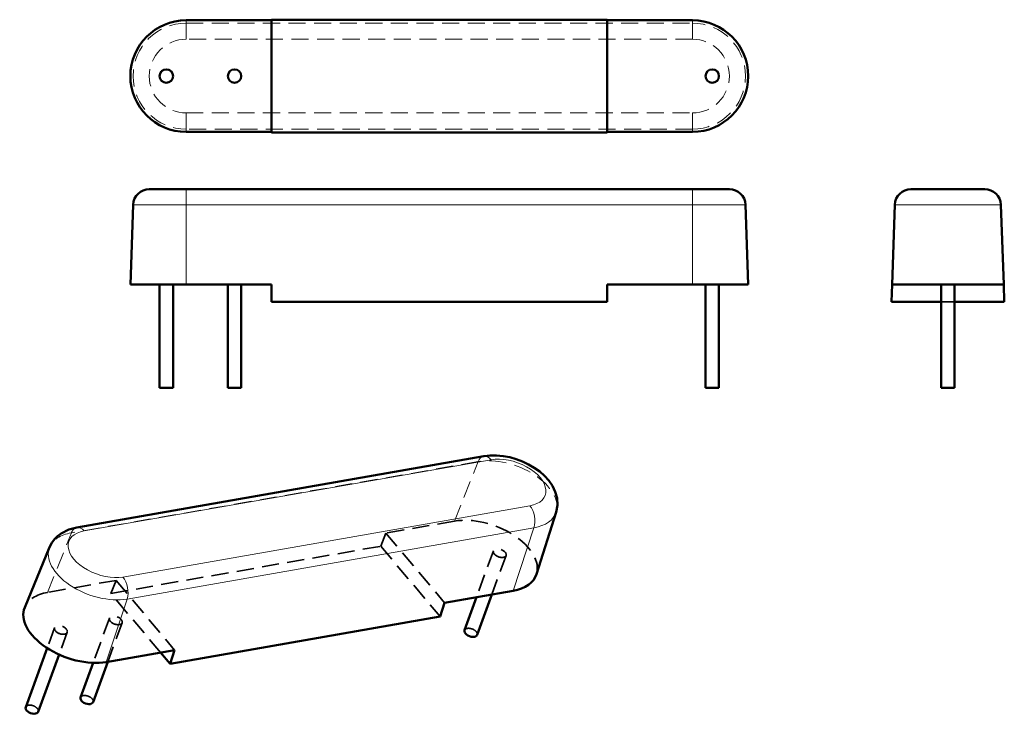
# Model space of a CAD drawing. Header units: millimetres. Extents: x 1.4 to 38.1, y 1.2 to 27.1.
import ezdxf

# ---------------------------------------------------------------- set-up
doc = ezdxf.new("R2010")
doc.units = ezdxf.units.MM
doc.header["$LTSCALE"] = 0.1
doc.linetypes.add('CACHE', pattern=[9.525, 6.35, -3.175])
for name, color, linetype, lineweight in [('Arêtes cachées(ISO)', 6, 'CACHE', 35), ('Arêtes tangentes cachées(ISO)', 6, 'CACHE', 18), ('Arêtes tangentes visibles(ISO)', 7, 'Continuous', 18), ('Arêtes visibles(ISO)', 7, 'Continuous', 50)]:
    doc.layers.add(name, color=color, linetype=linetype, lineweight=lineweight)

msp = doc.modelspace()

# ---------------------------------------------------------------- linework, layer by layer
at = {"layer": 'Arêtes cachées(ISO)'}
for p, q in [((36.223, 16.547), (35.723, 16.547)), ((17.608, 8.385), (15.06, 7.938)), ((15.06, 7.938), (14.866, 7.453)), ((15.06, 7.938), (17.242, 5.344)), ((4.819, 5.693), (14.866, 7.453)), ((14.866, 7.453), (17.072, 4.83)), ((19.058, 7.277), (18.431, 5.552)), ((19.528, 7.106), (18.999, 5.652)), ((5.013, 6.179), (2.464, 5.732)), ((4.819, 5.693), (5.013, 6.179)), ((5.013, 6.179), (7.195, 3.584)), ((6.671, 3.492), (4.819, 5.693)), ((4.768, 4.774), (4.161, 3.107)), ((2.727, 4.416), (2.45, 3.656)), ((5.238, 4.603), (4.708, 3.148)), ((3.196, 4.245), (2.894, 3.414))]:
    msp.add_line(p, q, dxfattribs=at)
for centre, major_axis, start_param, end_param in [((18.699, 7.088), (1.952, -0.71), 0.0246, 2.356194), ((3.555, 4.435), (-1.952, 0.71), 5.497787, 6.258585), ((18.217, 4.234), (0.235, -0.086), 0, 3.141593), ((3.926, 1.731), (0.235, -0.086), 0, 3.141593), ((1.885, 1.373), (0.235, -0.086), 0, 3.141593)]:
    msp.add_ellipse(centre, major_axis=major_axis, ratio=0.575862, start_param=start_param, end_param=end_param, dxfattribs=at)
for centre in [(19.293, 7.192), (5.003, 4.688), (2.961, 4.331)]:
    msp.add_ellipse(centre, major_axis=(0.235, -0.086), ratio=0.575862, dxfattribs=at)
at = {"layer": 'Arêtes tangentes cachées(ISO)'}
for p, q in [((7.623, 27.036), (7.623, 26.932)), ((7.623, 26.932), (7.623, 26.333)), ((7.623, 26.932), (26.465, 26.932)), ((26.465, 27.036), (26.465, 26.932)), ((26.465, 26.333), (26.465, 26.932)), ((26.465, 26.333), (7.623, 26.333)), ((7.623, 22.985), (7.623, 23.585)), ((7.623, 23.585), (26.465, 23.585)), ((26.465, 23.585), (26.465, 22.985)), ((26.465, 22.985), (7.623, 22.985)), ((7.623, 22.882), (7.623, 22.985)), ((26.465, 22.882), (26.465, 22.985)), ((18.494, 10.603), (3.35, 7.95)), ((17.608, 8.385), (18.494, 10.603)), ((2.464, 5.732), (3.35, 7.95))]:
    msp.add_line(p, q, dxfattribs=at)
for centre, radius, start, end in [((7.623, 24.959), 1.974, 90, 270), ((26.465, 24.959), 1.974, 270, 90), ((7.623, 24.959), 1.374, 90, 270), ((26.465, 24.959), 1.374, 270, 90)]:
    msp.add_arc(centre, radius, start, end, dxfattribs=at)
for centre, major_axis, ratio, start_param, end_param in [((18.803, 10.212), (-0.104, 0.591), 0.578093, 0, 0.752425), ((19.53, 9.37), (1.855, -0.675), 0.575862, 0.0246, 2.356194), ((3.659, 7.559), (-0.104, 0.591), 0.578093, 0, 0.752425), ((4.386, 6.717), (-1.855, 0.675), 0.575862, 5.497787, 6.258585)]:
    msp.add_ellipse(centre, major_axis=major_axis, ratio=ratio, start_param=start_param, end_param=end_param, dxfattribs=at)
at = {"layer": 'Arêtes tangentes visibles(ISO)'}
for p, q in [((7.623, 20.747), (7.623, 20.168)), ((26.465, 20.168), (26.465, 20.747)), ((7.623, 20.168), (5.65, 20.168)), ((7.623, 20.168), (26.465, 20.168)), ((7.623, 17.197), (7.623, 20.168)), ((28.439, 20.168), (26.465, 20.168)), ((26.465, 17.197), (26.465, 20.168)), ((37.946, 20.168), (33.999, 20.168)), ((3.827, 8.02), (18.97, 10.673)), ((20.414, 8.957), (5.27, 6.304)), ((5.423, 5.485), (20.567, 8.138)), ((19.79, 5.79), (20.567, 8.138)), ((4.646, 3.138), (5.423, 5.485))]:
    msp.add_line(p, q, dxfattribs=at)
for centre, major_axis, ratio, start_param, end_param in [((18.803, 10.212), (-0.104, 0.591), 0.578093, 5.499721, 6.283185), ((19.692, 9.815), (1.291, -0.47), 0.575862, 5.497787, 8.63938), ((20.246, 8.496), (0.104, -0.591), 0.578093, 0.822238, 2.358128), ((19.53, 9.37), (1.855, -0.675), 0.575862, 5.497787, 6.307785), ((3.659, 7.559), (-0.104, 0.591), 0.578093, 5.499721, 6.283185), ((4.548, 7.162), (-1.291, 0.47), 0.575862, 5.497787, 8.63938), ((4.386, 6.717), (-1.855, 0.675), 0.575862, 6.258585, 8.63938), ((5.102, 5.843), (-0.104, 0.591), 0.578093, 3.963831, 5.499721)]:
    msp.add_ellipse(centre, major_axis=major_axis, ratio=ratio, start_param=start_param, end_param=end_param, dxfattribs=at)
at = {"layer": 'Arêtes visibles(ISO)'}
for p, q in [((7.623, 27.036), (10.794, 27.036)), ((23.294, 27.059), (10.794, 27.059)), ((10.794, 27.059), (10.794, 22.859)), ((23.294, 22.859), (23.294, 27.059)), ((23.294, 27.036), (26.465, 27.036)), ((10.794, 22.882), (7.623, 22.882)), ((10.794, 22.859), (23.294, 22.859)), ((26.465, 22.882), (23.294, 22.882)), ((6.25, 20.747), (7.623, 20.747)), ((26.465, 20.747), (7.623, 20.747)), ((26.465, 20.747), (27.839, 20.747)), ((34.599, 20.747), (37.347, 20.747)), ((5.65, 20.168), (5.546, 17.197)), ((28.439, 20.168), (28.543, 17.197)), ((33.896, 17.197), (33.999, 20.168)), ((38.05, 17.197), (37.946, 20.168)), ((7.623, 17.197), (5.546, 17.197)), ((6.634, 17.197), (6.634, 13.347)), ((7.134, 17.197), (7.134, 13.347)), ((7.623, 17.197), (10.794, 17.197)), ((9.174, 17.197), (9.174, 13.347)), ((9.674, 17.197), (9.674, 13.347)), ((10.794, 17.197), (10.794, 16.547)), ((23.294, 17.197), (26.465, 17.197)), ((23.294, 16.547), (23.294, 17.197)), ((28.543, 17.197), (26.465, 17.197)), ((26.954, 17.197), (26.954, 13.347)), ((27.454, 17.197), (27.454, 13.347)), ((33.873, 16.547), (33.896, 17.197)), ((38.05, 17.197), (33.896, 17.197)), ((35.723, 17.197), (35.723, 13.347)), ((36.223, 17.197), (36.223, 13.347)), ((38.05, 17.197), (38.073, 16.547)), ((23.294, 16.547), (10.794, 16.547)), ((35.723, 16.547), (33.873, 16.547)), ((38.073, 16.547), (36.223, 16.547)), ((7.134, 13.347), (6.634, 13.347)), ((9.674, 13.347), (9.174, 13.347)), ((27.454, 13.347), (26.954, 13.347)), ((36.223, 13.347), (35.723, 13.347)), ((3.555, 8.15), (18.699, 10.803)), ((21.394, 8.722), (20.661, 6.405)), ((2.542, 7.418), (1.614, 5.173)), ((17.242, 5.344), (19.79, 5.79)), ((18.431, 5.552), (17.982, 4.319)), ((18.999, 5.652), (18.452, 4.148)), ((17.072, 4.83), (17.242, 5.344)), ((17.072, 4.83), (7.025, 3.071)), ((2.45, 3.656), (1.65, 1.459)), ((2.894, 3.414), (2.12, 1.288)), ((4.646, 3.138), (7.195, 3.584)), ((7.025, 3.071), (6.671, 3.492)), ((7.195, 3.584), (7.025, 3.071)), ((4.161, 3.107), (3.691, 1.816)), ((4.708, 3.148), (4.161, 1.645))]:
    msp.add_line(p, q, dxfattribs=at)
at = {"layer": 'Arêtes visibles(ISO)', "flags": 128}
for points in [[(18.699, 10.803), (18.937, 10.83), (19.179, 10.831), (19.423, 10.807), (19.667, 10.761), (19.908, 10.693), (20.142, 10.605), (20.368, 10.498), (20.581, 10.373), (20.78, 10.231), (20.961, 10.071), (21.121, 9.893), (21.257, 9.696), (21.361, 9.478), (21.427, 9.238), (21.441, 8.982), (21.394, 8.722)], [(2.542, 7.418), (2.621, 7.573), (2.722, 7.71), (2.84, 7.829), (2.971, 7.927), (3.254, 8.07), (3.555, 8.15)]]:
    msp.add_lwpolyline(points, dxfattribs=at)
at = {"layer": 'Arêtes visibles(ISO)'}
for centre in [(6.884, 24.959), (9.424, 24.959), (27.204, 24.959)]:
    msp.add_circle(centre, 0.25, dxfattribs=at)
for centre, radius, start, end in [((7.623, 24.959), 2.077, 90, 270), ((26.465, 24.959), 2.077, 270, 90), ((6.25, 20.147), 0.6, 90, 178), ((27.839, 20.147), 0.6, 2, 90), ((34.599, 20.147), 0.6, 90, 178), ((37.347, 20.147), 0.6, 2, 90)]:
    msp.add_arc(centre, radius, start, end, dxfattribs=at)
for centre, major_axis, start_param, end_param in [((18.699, 7.088), (1.952, -0.71), 5.497787, 6.307785), ((3.555, 4.435), (-1.952, 0.71), 6.258585, 8.63938), ((18.217, 4.234), (-0.235, 0.086), 0, 3.141593), ((3.926, 1.731), (-0.235, 0.086), 0, 3.141593), ((1.885, 1.373), (-0.235, 0.086), 0, 3.141593)]:
    msp.add_ellipse(centre, major_axis=major_axis, ratio=0.575862, start_param=start_param, end_param=end_param, dxfattribs=at)

doc.saveas('drawing.dxf')
